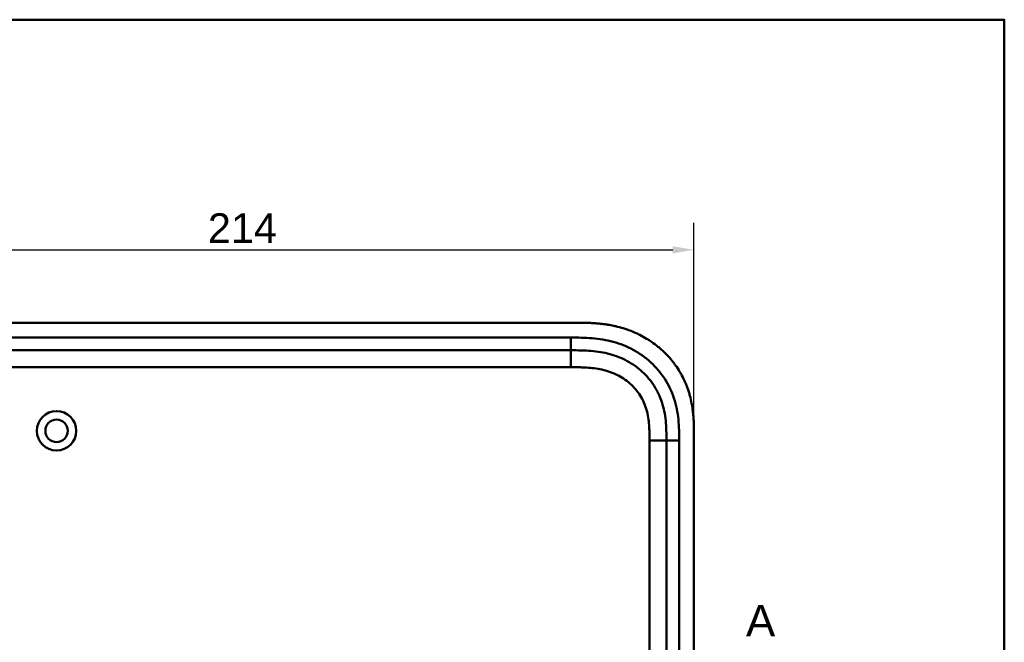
# Model space of a CAD drawing. Header units: millimetres. Extents: x 20 to 833, y 20 to 574.
# Tile 10 of 10: x 587 to 820, y 427 to 574. Entities that reach past the tile are written whole.
import ezdxf

# ---------------------------------------------------------------- set-up
doc = ezdxf.new("R2010")
doc.units = ezdxf.units.MM
doc.header["$LTSCALE"] = 2
for name, color, linetype, lineweight in [('Bemaßungen(DIN)', 7, 'Continuous', 25), ('Schnittansichtslinien(DIN)', 7, 'Continuous', 70), ('Sichtbare Kanten(DIN)', 7, 'Continuous', 50), ('Sichtbare tangentiale Kanten(DIN)', 7, 'Continuous', 50), ('Skizziergeometrie(DIN)', 7, 'Continuous', 50)]:
    doc.layers.add(name, color=color, linetype=linetype, lineweight=lineweight)
doc.styles.add('Aktuell-DINGroßer Text', font='arial.ttf')
doc.styles.add('STANDARD-DIN~0', font='arial.ttf')
doc.dimstyles.new('CAD-LAN', dxfattribs={"dimscale": 2, "dimtxt": 3.5, "dimasz": 2.5, "dimexe": 3.175, "dimexo": 0, "dimgap": 0.8, "dimtad": 1, "dimrnd": 1e-08, "dimtxsty": 'STANDARD-DIN~0', "dimcen": 0.09, "dimdle": 10, "dimclrd": 250, "dimclre": 250, "dimclrt": 250, "dimadec": 0, "dimazin": 2, "dimtfac": 1, "dimtmove": 0, "dimatfit": 3, "dimfxl": 1, "dimtolj": 1, "dimtzin": 0, "dimlwd": 25, "dimlwe": 25, "dimarcsym": 0})

# ---------------------------------------------------------------- blocks, each defined once
blk = doc.blocks.new('Ränder Standardrahmen')
at = {"layer": 'Skizziergeometrie(DIN)', "flags": 128}
blk.add_lwpolyline([(10, 10), (10, 287), (410, 287), (410, 10), (10, 10)], dxfattribs=at)
blk = doc.blocks.new('2DTransSchnitt0')
at = {"layer": 'Schnittansichtslinien(DIN)', "insert": (379.49, 214.22), "char_height": 3.73, "attachment_point": 7, "style": 'Aktuell-DINGroßer Text'}
blk.add_mtext('A', dxfattribs=at)
blk = doc.blocks.new('*D9')
at = {"layer": 'Bemaßungen(DIN)', "color": 250, "linetype": 'Continuous', "lineweight": 25, "true_color": 0x3f3f3f, "transparency": 16777216}
for p, q in [((532.71, 475.69), (532.71, 526.04)), ((746.71, 475.69), (746.71, 526.04)), ((537.71, 519.69), (741.71, 519.69))]:
    blk.add_line(p, q, dxfattribs=at)
at = {"layer": 'Bemaßungen(DIN)', "color": 250, "linetype": 'Continuous', "true_color": 0x3f3f3f, "transparency": 16777216}
for points in [[(537.71, 520.53), (537.71, 518.86), (532.71, 519.69)], [(741.71, 520.53), (741.71, 518.86), (746.71, 519.69)]]:
    blk.add_solid(points, dxfattribs=at)
at = {"layer": 'Defpoints', "color": 0, "linetype": 'Continuous', "transparency": 16777216}
for p in [(746.71, 519.69), (532.71, 475.69), (746.71, 475.69)]:
    blk.add_point(p, dxfattribs=at)
at = {"layer": 'Bemaßungen(DIN)', "color": 250, "linetype": 'Continuous', "lineweight": 25, "true_color": 0x3f3f3f, "transparency": 16777216, "insert": (631.93, 528.32), "char_height": 7, "attachment_point": 1, "style": 'STANDARD-DIN~0'}
blk.add_mtext('\\A1;214', dxfattribs=at)

msp = doc.modelspace()

# ---------------------------------------------------------------- linework, layer by layer
at = {"layer": 'Sichtbare Kanten(DIN)'}
for p, q in [((718.673, 502.479), (559.75, 502.479)), ((717.673, 495.979), (572.75, 495.979)), ((740.212, 285.263), (740.212, 474.695)), ((746.712, 284.264), (746.712, 475.695))]:
    msp.add_line(p, q, dxfattribs=at)
for radius in [4.65, 2.65]:
    msp.add_circle((596.212, 476.979), radius, dxfattribs=at)
for points, knots in [([(746.712, 475.695), (746.712, 475.993), (746.711, 476.592), (746.706, 477.345), (746.693, 478.102), (746.676, 478.71), (746.642, 479.474), (746.604, 480.085), (746.528, 481.004), (746.427, 481.923), (746.216, 483.302), (745.961, 484.519), (745.554, 486.021), (745.154, 487.205), (744.562, 488.649), (744.016, 489.773), (743.245, 491.132), (742.561, 492.177), (741.627, 493.426), (740.818, 494.377), (739.738, 495.501), (738.82, 496.345), (737.613, 497.329), (736.602, 498.057), (735.287, 498.89), (734.197, 499.493), (732.796, 500.166), (731.646, 500.639), (730.179, 501.149), (728.986, 501.49), (727.629, 501.802), (726.717, 501.973), (725.803, 502.114), (725.192, 502.193), (724.429, 502.277), (723.818, 502.331), (723.055, 502.385), (722.445, 502.418), (721.533, 502.453), (720.322, 502.478), (719.27, 502.48), (718.673, 502.479)], [0.00000945, 0.00000945, 0.00000945, 0.00000945, 0.02084254, 0.04167563, 0.05209218, 0.07292527, 0.08334182, 0.10417491, 0.11459146, 0.14584109, 0.16667419, 0.20834037, 0.22917346, 0.27083965, 0.29167274, 0.33333892, 0.35417201, 0.3958382, 0.41667129, 0.45833747, 0.47917057, 0.52083675, 0.54166984, 0.58333603, 0.60416912, 0.6458353, 0.66666839, 0.70833458, 0.72916767, 0.77083385, 0.79166695, 0.82291658, 0.83333313, 0.85416622, 0.86458277, 0.88541586, 0.89583241, 0.9166655, 0.92708204, 0.95833168, 0.99999787, 0.99999787, 0.99999787, 0.99999787]), ([(740.212, 474.695), (740.212, 475.495), (740.21, 477.078), (740.08, 479.385), (739.75, 481.602), (739.002, 484.431), (737.443, 487.709), (734.613, 491.052), (731.029, 493.595), (727.595, 494.957), (724.677, 495.594), (722.412, 495.871), (720.075, 495.978), (718.479, 495.979), (717.673, 495.979)], [41.2275228, 41.2275228, 41.2275228, 41.2275228, 41.4710255, 41.7145268, 41.9580281, 42.2015293, 42.6885319, 43.1755344, 43.662537, 44.1495395, 44.3930408, 44.6365421, 44.8800433, 45.1235454, 45.1235454, 45.1235454, 45.1235454])]:
    msp.add_open_spline(points, degree=3, knots=knots, dxfattribs=at)
at = {"layer": 'Sichtbare tangentiale Kanten(DIN)'}
for p, q in [((572.75, 498.979), (717.673, 498.979)), ((717.673, 495.979), (717.673, 498.979)), ((717.674, 495.979), (717.674, 491.979)), ((717.674, 491.979), (572.75, 491.979)), ((736.212, 474.695), (740.212, 474.695)), ((736.212, 285.264), (736.212, 474.695)), ((740.212, 474.695), (743.212, 474.695)), ((743.212, 474.695), (743.212, 285.263))]:
    msp.add_line(p, q, dxfattribs=at)
for points, knots in [([(717.673, 498.979), (718.479, 498.979), (720.126, 498.978), (722.649, 498.864), (725.172, 498.558), (728.488, 497.835), (732.467, 496.261), (736.658, 493.289), (739.991, 489.357), (741.829, 485.488), (742.696, 482.199), (743.07, 479.675), (743.211, 477.142), (743.212, 475.495), (743.212, 474.695)], [41.2275225, 41.2275225, 41.2275225, 41.2275225, 41.4710252, 41.7145264, 41.9580277, 42.201529, 42.6885315, 43.1755341, 43.6625366, 44.1495392, 44.3930404, 44.6365417, 44.880043, 45.123546, 45.123546, 45.123546, 45.123546]), ([(735.508, 481.94), (735.337, 482.53), (735.13, 483.102), (734.888, 483.651), (734.638, 484.216), (734.345, 484.77), (734.016, 485.295), (733.685, 485.823), (733.312, 486.331), (732.907, 486.805), (732.502, 487.281), (732.058, 487.732), (731.589, 488.146), (731.121, 488.559), (730.622, 488.94), (730.101, 489.285), (729.581, 489.63), (729.037, 489.94), (728.477, 490.213), (727.918, 490.485), (727.338, 490.724), (726.751, 490.925), (726.748, 490.926), (726.744, 490.927), (726.741, 490.928), (726.161, 491.127), (725.565, 491.293), (724.966, 491.427), (724.96, 491.428), (724.955, 491.429), (724.95, 491.431), (724.36, 491.562), (723.768, 491.663), (723.168, 491.74), (723.158, 491.742), (723.149, 491.743), (723.14, 491.744), (722.547, 491.82), (721.959, 491.871), (721.342, 491.907), (721.334, 491.908), (721.327, 491.908), (721.319, 491.909), (721.014, 491.926), (720.72, 491.939), (720.418, 491.949), (720.108, 491.959), (719.8, 491.966), (719.492, 491.97), (718.884, 491.979), (718.278, 491.979), (717.674, 491.979)], [0, 0, 0, 0, 0.1818471, 0.1818471, 0.1818471, 0.3687122, 0.3687122, 0.3687122, 0.5566899, 0.5566899, 0.5566899, 0.7451003, 0.7451003, 0.7451003, 0.9328992, 0.9328992, 0.9328992, 1.1203708, 1.1203708, 1.1203708, 1.3077792, 1.3077792, 1.3077792, 1.3088638, 1.3088638, 1.3088638, 1.4939899, 1.4939899, 1.4939899, 1.4956398, 1.4956398, 1.4956398, 1.6777905, 1.6777905, 1.6777905, 1.6806002, 1.6806002, 1.6806002, 1.8606637, 1.8606637, 1.8606637, 1.8628262, 1.8628262, 1.8628262, 1.9520853, 1.9520853, 1.9520853, 2.0438684, 2.0438684, 2.0438684, 2.2253748, 2.2253748, 2.2253748, 2.2253748]), ([(736.212, 474.695), (736.212, 474.93), (736.212, 475.165), (736.211, 475.401), (736.211, 475.545), (736.21, 475.688), (736.209, 475.832), (736.208, 475.904), (736.208, 475.976), (736.207, 476.048), (736.206, 476.191), (736.204, 476.335), (736.201, 476.479), (736.2, 476.555), (736.198, 476.631), (736.197, 476.707), (736.195, 476.783), (736.193, 476.86), (736.191, 476.936), (736.186, 477.088), (736.181, 477.24), (736.175, 477.398), (736.162, 477.707), (736.146, 478.001), (736.124, 478.305), (736.124, 478.313), (736.123, 478.32), (736.122, 478.328), (736.077, 478.945), (736.011, 479.534), (735.914, 480.123), (735.913, 480.132), (735.912, 480.141), (735.91, 480.15), (735.811, 480.748), (735.681, 481.339), (735.517, 481.909), (735.514, 481.919), (735.511, 481.929), (735.508, 481.94)], [0, 0, 0, 0, 0.07060207, 0.07060207, 0.07060207, 0.11373454, 0.11373454, 0.11373454, 0.13530078, 0.13530078, 0.13530078, 0.17843325, 0.17843325, 0.17843325, 0.20129346, 0.20129346, 0.20129346, 0.22415366, 0.22415366, 0.22415366, 0.26987408, 0.26987408, 0.26987408, 0.35911937, 0.35911937, 0.35911937, 0.36131491, 0.36131491, 0.36131491, 0.54166811, 0.54166811, 0.54166811, 0.54438603, 0.54438603, 0.54438603, 0.72751094, 0.72751094, 0.72751094, 0.73075248, 0.73075248, 0.73075248, 0.73075248])]:
    msp.add_open_spline(points, degree=3, knots=knots, dxfattribs=at)

# ---------------------------------------------------------------- block references
at = {"xscale": 2, "yscale": 2, "zscale": 2}
msp.add_blockref('Ränder Standardrahmen', (0, 0), dxfattribs=at)
at = {"layer": 'Schnittansichtslinien(DIN)', "xscale": 2, "yscale": 2, "zscale": 2}
msp.add_blockref('2DTransSchnitt0', (0, 0), dxfattribs=at)

# ---------------------------------------------------------------- dimensions: what is measured, and where the dimension line sits
at = {"layer": 'Bemaßungen(DIN)', "color": 250, "linetype": 'Continuous', "lineweight": 25, "true_color": 0x3f3f3f}
dim = msp.add_linear_dim(base=(746.712, 519.695), p1=(532.712, 475.695), p2=(746.712, 475.695), angle=180, dimstyle='CAD-LAN', override={"dimgap": 0.8, "dimdec": 2, "dimtol": 0, "dimlim": 0, "dimtp": 0, "dimtm": 0, "dimtdec": 2, "dimtofl": 0, "dimatfit": 1}, dxfattribs=at)
dim.commit()
dim.dimension.update_dxf_attribs({"geometry": '*D9', "text_midpoint": (639.712, 519.695), "dimtype": 160})

doc.saveas('drawing.dxf')
